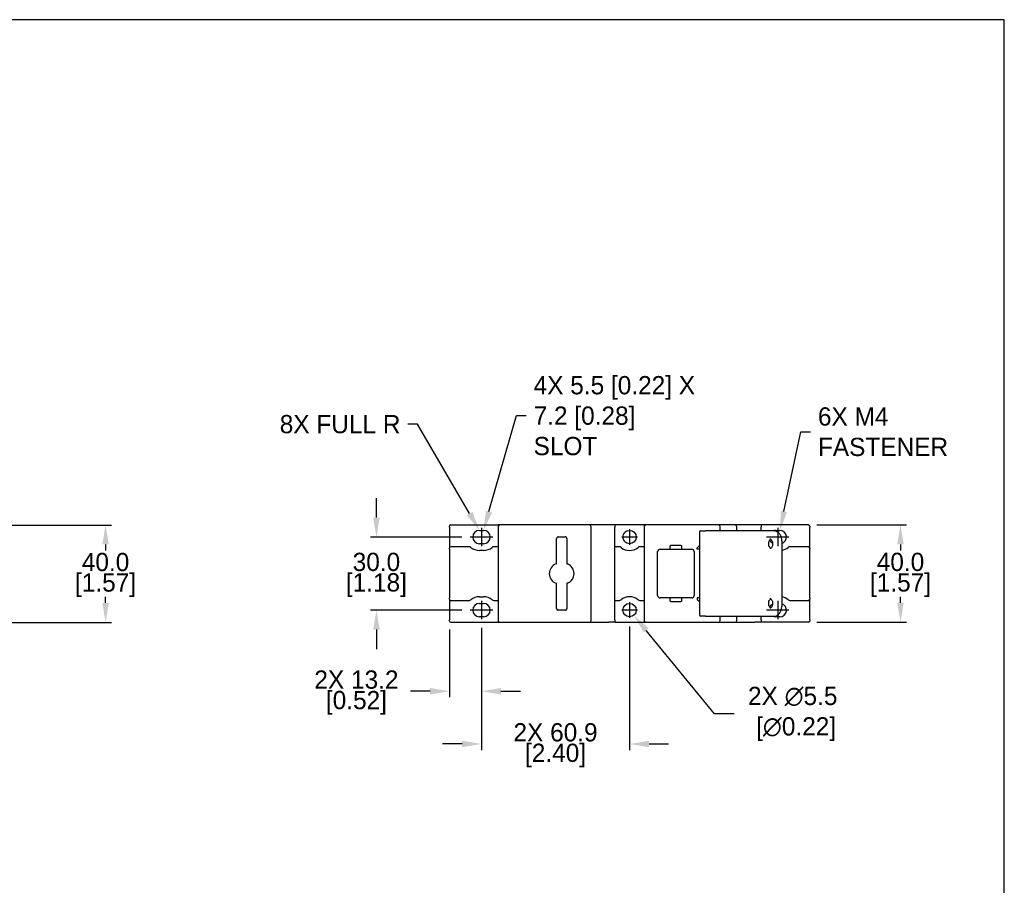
# Model space of a CAD drawing. Header units: inches. Extents: x 99 to 1311, y 112 to 1013.
# Tile 5 of 5: x 906 to 1311, y 658 to 1013. Entities that reach past the tile are written whole.
import ezdxf
from ezdxf import colors
from ezdxf.entities.mleader import LeaderData, LeaderLine
from ezdxf.math import Vec2, Vec3

# ---------------------------------------------------------------- set-up
doc = ezdxf.new("R2010")
doc.units = ezdxf.units.IN
doc.header["$LTSCALE"] = 10
doc.header["$MEASUREMENT"] = 0
doc.linetypes.add('CENTER2', pattern=[1.125, 0.75, -0.125, 0.125, -0.125])
doc.layers.add('CENTERLINE', color=40, linetype='CENTER2')
doc.layers.add('DIMENSIONS', color=140, linetype='Continuous')
doc.dimstyles.get("Standard").update_dxf_attribs({"dimtxt": 7.5, "dimasz": 8, "dimexe": 2.5, "dimexo": 3.5, "dimgap": 1, "dimtad": 0, "dimtih": 1, "dimtoh": 1, "dimdec": 1, "dimzin": 0, "dimdsep": 46, "dimtxsty": 'Standard', "dimcen": 0, "dimadec": 0, "dimazin": 0, "dimtfac": 1, "dimtdec": 1, "dimtofl": 0, "dimtmove": 0, "dimatfit": 3, "dimfxl": 0, "dimtolj": 1, "dimtzin": 0, "dimarcsym": 0})

# ---------------------------------------------------------------- blocks, each defined once
blk = doc.blocks.new('*D2')
at = {"layer": 'DEFPOINTS', "color": 0}
for p in [(1230.24, 805.85), (1230.24, 765.85), (1268.06, 765.85)]:
    blk.add_point(p, dxfattribs=at)
at = {"layer": 'DIMENSIONS', "color": 0, "lineweight": -2}
for p, q in [((1233.74, 805.85), (1270.56, 805.85)), ((1268.06, 797.85), (1268.06, 795.35)), ((1268.06, 773.85), (1268.06, 776.35)), ((1233.74, 765.85), (1270.56, 765.85))]:
    blk.add_line(p, q, dxfattribs=at)
at = {"layer": 'DIMENSIONS', "color": 0}
for points in [[(1266.72, 797.85), (1269.39, 797.85), (1268.06, 805.85)], [(1266.72, 773.85), (1269.39, 773.85), (1268.06, 765.85)]]:
    blk.add_solid(points, dxfattribs=at)
at = {"layer": 'DIMENSIONS', "color": 0, "char_height": 7.5, "attachment_point": 5}
for s, insert in [('\\A1;40.0', (1268.06, 790.6)), ('\\A1;[1.57]', (1268.06, 781.1))]:
    blk.add_mtext(s, dxfattribs=dict(at, insert=insert))
blk = doc.blocks.new('*D4')
at = {"layer": 'DEFPOINTS', "color": 0}
for p in [(1091.29, 800.85), (1052.7, 770.85), (1091.29, 770.85)]:
    blk.add_point(p, dxfattribs=at)
at = {"layer": 'DIMENSIONS', "color": 0, "lineweight": -2}
for p, q in [((1052.7, 808.85), (1052.7, 816.85)), ((1087.79, 800.85), (1050.2, 800.85)), ((1087.79, 770.85), (1050.2, 770.85)), ((1052.7, 762.85), (1052.7, 754.85))]:
    blk.add_line(p, q, dxfattribs=at)
at = {"layer": 'DIMENSIONS', "color": 0}
for points in [[(1051.37, 808.85), (1054.04, 808.85), (1052.7, 800.85)], [(1051.37, 762.85), (1054.04, 762.85), (1052.7, 770.85)]]:
    blk.add_solid(points, dxfattribs=at)
at = {"layer": 'DIMENSIONS', "color": 0, "char_height": 7.5, "attachment_point": 5}
for s, insert in [('\\A1;30.0', (1052.7, 790.6)), ('\\A1;[1.18]', (1052.7, 781.1))]:
    blk.add_mtext(s, dxfattribs=dict(at, insert=insert))
blk = doc.blocks.new('*D5')
at = {"layer": 'DEFPOINTS', "color": 0}
for p in [(1082.74, 766.35), (1095.89, 767.1), (1082.74, 737.51)]:
    blk.add_point(p, dxfattribs=at)
at = {"layer": 'DIMENSIONS', "color": 0, "lineweight": -2}
for p, q in [((1082.74, 762.85), (1082.74, 735.01)), ((1095.89, 763.6), (1095.89, 735.01)), ((1074.74, 737.51), (1066.74, 737.51)), ((1103.89, 737.51), (1111.89, 737.51))]:
    blk.add_line(p, q, dxfattribs=at)
at = {"layer": 'DIMENSIONS', "color": 0}
for points in [[(1074.74, 738.84), (1074.74, 736.17), (1082.74, 737.51)], [(1103.89, 738.84), (1103.89, 736.17), (1095.89, 737.51)]]:
    blk.add_solid(points, dxfattribs=at)
at = {"layer": 'DIMENSIONS', "color": 0, "char_height": 7.5, "attachment_point": 5}
for s, insert in [('\\A1;2X 13.2', (1044.49, 742.26)), ('\\A1;[0.52]', (1044.49, 732.76))]:
    blk.add_mtext(s, dxfattribs=dict(at, insert=insert))
blk = doc.blocks.new('*D6')
at = {"layer": 'DEFPOINTS', "color": 0}
for p in [(1095.89, 767.1), (1156.74, 767.6), (1156.74, 715.84)]:
    blk.add_point(p, dxfattribs=at)
at = {"layer": 'DIMENSIONS', "color": 0, "lineweight": -2}
for p, q in [((1095.89, 763.6), (1095.89, 713.34)), ((1156.74, 764.1), (1156.74, 713.34)), ((1087.89, 715.84), (1079.89, 715.84)), ((1164.74, 715.84), (1172.74, 715.84))]:
    blk.add_line(p, q, dxfattribs=at)
at = {"layer": 'DIMENSIONS', "color": 0}
for points in [[(1087.89, 717.17), (1087.89, 714.51), (1095.89, 715.84)], [(1164.74, 717.17), (1164.74, 714.51), (1156.74, 715.84)]]:
    blk.add_solid(points, dxfattribs=at)
at = {"layer": 'DIMENSIONS', "color": 0, "char_height": 7.5, "attachment_point": 5}
for s, insert in [('\\A1;2X 60.9', (1126.31, 720.59)), ('\\A1;[2.40]', (1126.31, 711.09))]:
    blk.add_mtext(s, dxfattribs=dict(at, insert=insert))
blk = doc.blocks.new('*D7')
at = {"layer": 'DEFPOINTS', "color": 0}
for p in [(1155, 772.98), (1158.48, 768.72)]:
    blk.add_point(p, dxfattribs=at)
at = {"layer": 'DIMENSIONS', "color": 0, "lineweight": -2}
for p, q in [((1191.66, 728.21), (1163.55, 762.53)), ((1199.66, 728.21), (1191.66, 728.21))]:
    blk.add_line(p, q, dxfattribs=at)
at = {"layer": 'DIMENSIONS', "color": 0}
blk.add_solid([(1164.58, 763.38), (1162.52, 761.69), (1158.48, 768.72)], dxfattribs=at)
at = {"layer": 'DIMENSIONS', "color": 0, "insert": (1223.78, 728.21), "char_height": 7.5, "attachment_point": 5}
blk.add_mtext('\\A1;2X ∅5.5\\P [∅0.22]', dxfattribs=at)
blk = doc.blocks.new('*D12')
at = {"layer": 'DEFPOINTS', "color": 0}
for p in [(899.11, 805.8), (899.11, 765.8), (941.39, 765.8)]:
    blk.add_point(p, dxfattribs=at)
at = {"layer": 'DIMENSIONS', "color": 0, "lineweight": -2}
for p, q in [((902.61, 805.8), (943.89, 805.8)), ((941.39, 797.8), (941.39, 795.3)), ((941.39, 773.8), (941.39, 776.3)), ((902.61, 765.8), (943.89, 765.8))]:
    blk.add_line(p, q, dxfattribs=at)
at = {"layer": 'DIMENSIONS', "color": 0}
for points in [[(940.05, 797.8), (942.72, 797.8), (941.39, 805.8)], [(940.05, 773.8), (942.72, 773.8), (941.39, 765.8)]]:
    blk.add_solid(points, dxfattribs=at)
at = {"layer": 'DIMENSIONS', "color": 0, "char_height": 7.5, "attachment_point": 5}
for s, insert in [('\\A1;40.0', (941.39, 790.55)), ('\\A1;[1.57]', (941.39, 781.05))]:
    blk.add_mtext(s, dxfattribs=dict(at, insert=insert))

msp = doc.modelspace()

# ---------------------------------------------------------------- linework, layer by layer
for p, q in [((1082.74, 804.85), (1082.74, 805.35)), ((1083.24, 805.85), (1102.74, 805.85)), ((1102.74, 805.85), (1102.74, 805.12)), ((1107.17, 805.85), (1103.49, 805.85)), ((1136.51, 805.85), (1107.17, 805.85)), ((1140.19, 805.85), (1136.51, 805.85)), ((1150.74, 805.85), (1148.14, 805.85)), ((1150.74, 805.85), (1150.74, 804.85)), ((1162.74, 805.85), (1150.74, 805.85)), ((1162.74, 805.85), (1162.74, 805.1)), ((1166.89, 805.85), (1163.49, 805.85)), ((1193.24, 805.85), (1166.89, 805.85)), ((1194.74, 805.85), (1193.24, 805.85)), ((1199.99, 805.85), (1194.74, 805.85)), ((1210.74, 805.85), (1208.14, 805.85)), ((1210.74, 805.85), (1210.74, 804.85)), ((1230.24, 805.85), (1210.74, 805.85)), ((1230.74, 805.35), (1230.74, 804.85)), ((1082.74, 804.85), (1082.74, 796.35)), ((1095.04, 803.6), (1096.74, 803.6)), ((1102.74, 805.1), (1102.74, 766.6)), ((1140.94, 766.6), (1140.94, 805.1)), ((1150.74, 766.85), (1150.74, 804.85)), ((1162.74, 805.1), (1162.74, 766.6)), ((1185.49, 802.85), (1185.49, 768.85)), ((1185.99, 803.35), (1187.99, 803.35)), ((1197.95, 803.35), (1187.99, 803.35)), ((1193.99, 803.35), (1193.99, 805.1)), ((1214.16, 803.35), (1197.95, 803.35)), ((1200.74, 803.35), (1200.74, 805.1)), ((1210.74, 803.35), (1210.74, 804.85)), ((1216.09, 803.35), (1214.16, 803.35)), ((1216.74, 803.6), (1218.44, 803.6)), ((1230.74, 796.35), (1230.74, 804.85)), ((1096.74, 798.1), (1095.04, 798.1)), ((1126.69, 790.63), (1126.69, 800.2)), ((1127.44, 800.95), (1130.24, 800.95)), ((1130.99, 800.2), (1130.99, 790.63)), ((1177.82, 797.35), (1173.72, 797.35)), ((1184.49, 796.45), (1185.49, 797.45)), ((1219.27, 799.35), (1219.27, 772.35)), ((1082.74, 795.85), (1082.74, 796.35)), ((1082.74, 795.85), (1082.74, 775.85)), ((1090.89, 796.85), (1083.24, 796.85)), ((1096.74, 795.35), (1095.04, 795.35)), ((1102.74, 796.85), (1100.89, 796.85)), ((1152.59, 796.85), (1150.74, 796.85)), ((1162.74, 796.85), (1160.89, 796.85)), ((1168.27, 776.85), (1168.27, 794.85)), ((1169.27, 795.85), (1172.82, 795.85)), ((1173.27, 796.9), (1173.27, 796.3)), ((1173.72, 795.85), (1177.82, 795.85)), ((1178.27, 796.3), (1178.27, 796.9)), ((1178.72, 795.85), (1182.27, 795.85)), ((1183.27, 794.85), (1183.27, 776.85)), ((1184.49, 795.85), (1184.49, 796.45)), ((1185.49, 795.85), (1184.49, 795.85)), ((1230.24, 796.85), (1222.59, 796.85)), ((1230.74, 796.35), (1230.74, 795.85)), ((1230.74, 775.85), (1230.74, 795.85)), ((1126.69, 771.5), (1126.69, 781.07)), ((1130.99, 781.07), (1130.99, 771.5)), ((1082.74, 775.35), (1082.74, 775.85)), ((1082.74, 775.35), (1082.74, 766.85)), ((1083.24, 774.85), (1090.89, 774.85)), ((1095.04, 776.35), (1096.74, 776.35)), ((1095.04, 773.6), (1096.74, 773.6)), ((1100.89, 774.85), (1102.74, 774.85)), ((1150.74, 774.85), (1152.59, 774.85)), ((1160.89, 774.85), (1162.74, 774.85)), ((1172.82, 775.85), (1169.27, 775.85)), ((1173.27, 775.4), (1173.27, 774.8)), ((1177.82, 775.85), (1173.72, 775.85)), ((1173.72, 774.35), (1177.82, 774.35)), ((1178.27, 774.8), (1178.27, 775.4)), ((1182.27, 775.85), (1178.72, 775.85)), ((1184.49, 775.85), (1184.49, 775.25)), ((1185.49, 775.85), (1184.49, 775.85)), ((1184.49, 775.25), (1185.49, 774.25)), ((1222.59, 774.85), (1230.24, 774.85)), ((1230.74, 775.85), (1230.74, 775.35)), ((1230.74, 766.85), (1230.74, 775.35)), ((1130.24, 770.75), (1127.44, 770.75)), ((1082.74, 766.35), (1082.74, 766.85)), ((1083.24, 765.85), (1102.74, 765.85)), ((1096.74, 768.1), (1095.04, 768.1)), ((1102.74, 766.57), (1102.74, 765.85)), ((1103.49, 765.85), (1107.17, 765.85)), ((1107.17, 765.85), (1136.51, 765.85)), ((1136.51, 765.85), (1140.19, 765.85)), ((1150.74, 765.85), (1148.14, 765.85)), ((1150.74, 766.85), (1150.74, 765.85)), ((1150.74, 765.85), (1162.74, 765.85)), ((1162.74, 766.6), (1162.74, 765.85)), ((1163.49, 765.85), (1166.89, 765.85)), ((1166.89, 765.85), (1193.24, 765.85)), ((1187.99, 768.35), (1185.99, 768.35)), ((1187.99, 768.35), (1197.95, 768.35)), ((1193.24, 765.85), (1194.74, 765.85)), ((1193.99, 766.6), (1193.99, 768.35)), ((1194.74, 765.85), (1199.99, 765.85)), ((1197.95, 768.35), (1214.16, 768.35)), ((1200.74, 766.6), (1200.74, 768.35)), ((1210.74, 765.85), (1208.14, 765.85)), ((1210.74, 766.85), (1210.74, 768.35)), ((1210.74, 766.85), (1210.74, 765.85)), ((1230.24, 765.85), (1210.74, 765.85)), ((1214.16, 768.35), (1216.09, 768.35)), ((1218.44, 768.1), (1216.74, 768.1)), ((1230.74, 766.85), (1230.74, 766.35))]:
    msp.add_line(p, q)
for centre in [(1156.74, 800.85), (1156.74, 770.85)]:
    msp.add_circle(centre, 2.75)
for centre, radius, start, end in [((1083.24, 805.35), 0.5, 90, 180), ((1103.49, 805.1), 0.75, 90, 180), ((1140.19, 805.1), 0.75, 0, 90), ((1163.49, 805.1), 0.75, 90, 180), ((1193.24, 805.1), 0.75, 0, 90), ((1199.99, 805.1), 0.75, 0, 90), ((1230.24, 805.35), 0.5, 0, 90), ((1095.04, 800.85), 2.75, 90, 270), ((1096.74, 800.85), 2.75, 270, 90), ((1185.99, 802.85), 0.5, 90, 180), ((1216.74, 800.85), 2.75, 90, 114.62), ((1218.44, 800.85), 2.75, 287.5364, 90), ((1127.44, 800.2), 0.75, 165, 180), ((1127.44, 800.2), 0.75, 105, 165), ((1127.44, 800.2), 0.75, 90, 105), ((1130.24, 800.2), 0.75, 75, 90), ((1130.24, 800.2), 0.75, 15, 75), ((1130.24, 800.2), 0.75, 0, 15), ((1173.72, 796.9), 0.45, 90, 180), ((1177.82, 796.9), 0.45, 0, 90), ((1216.74, 800.85), 2.75, 205.9598, 243.4214), ((1083.24, 796.35), 0.5, 90, 180), ((1090.89, 795.85), 1, 50.2849, 90), ((1095.04, 800.85), 5.5, 230.2849, 270), ((1096.74, 800.85), 5.5, 270, 309.7151), ((1100.89, 795.85), 1, 90, 129.7151), ((1152.59, 795.85), 1, 50.2849, 90), ((1156.74, 800.85), 5.5, 230.2849, 309.7151), ((1160.89, 795.85), 1, 90, 129.7151), ((1169.27, 794.85), 1, 90, 180), ((1173.72, 796.3), 0.45, 180, 270), ((1177.82, 796.3), 0.45, 270, 0), ((1182.27, 794.85), 1, 0, 90), ((1218.44, 800.85), 5.5, 278.6649, 309.7151), ((1222.59, 795.85), 1, 90, 129.7151), ((1230.24, 796.35), 0.5, 0, 90), ((1127.99, 785.85), 4.25, 110.3657, 249.6343), ((1129.69, 785.85), 4.25, 290.3657, 69.6343), ((1083.24, 775.35), 0.5, 180, 270), ((1090.89, 775.85), 1, 270, 309.7151), ((1095.04, 770.85), 5.5, 90, 129.7151), ((1095.04, 770.85), 2.75, 90, 270), ((1096.74, 770.85), 5.5, 50.2849, 90), ((1096.74, 770.85), 2.75, 270, 90), ((1100.89, 775.85), 1, 230.2849, 270), ((1152.59, 775.85), 1, 270, 309.7151), ((1156.74, 770.85), 5.5, 50.2849, 129.7151), ((1160.89, 775.85), 1, 230.2849, 270), ((1169.27, 776.85), 1, 180, 270), ((1173.72, 775.4), 0.45, 90, 180), ((1173.72, 774.8), 0.45, 180, 270), ((1177.82, 775.4), 0.45, 0, 90), ((1177.82, 774.8), 0.45, 270, 0), ((1182.27, 776.85), 1, 270, 0), ((1216.74, 770.85), 2.75, 116.5786, 154.0402), ((1218.44, 770.85), 2.75, 270, 72.4636), ((1218.44, 770.85), 5.5, 50.2849, 81.3351), ((1222.59, 775.85), 1, 230.2849, 270), ((1230.24, 775.35), 0.5, 270, 0), ((1127.44, 771.5), 0.75, 180, 195), ((1127.44, 771.5), 0.75, 195, 255), ((1127.44, 771.5), 0.75, 255, 270), ((1130.24, 771.5), 0.75, 270, 285), ((1130.24, 771.5), 0.75, 285, 345), ((1130.24, 771.5), 0.75, 345, 0), ((1185.99, 768.85), 0.5, 180, 270), ((1083.24, 766.35), 0.5, 180, 270), ((1103.49, 766.6), 0.75, 180, 270), ((1140.19, 766.6), 0.75, 270, 0), ((1163.49, 766.6), 0.75, 180, 270), ((1193.24, 766.6), 0.75, 270, 0), ((1199.99, 766.6), 0.75, 270, 0), ((1216.74, 770.85), 2.75, 245.38, 270), ((1230.24, 766.35), 0.5, 270, 0)]:
    msp.add_arc(centre, radius, start, end)
for points in [[(1103.49, 805.85), (1103.24, 805.85), (1102.99, 805.85), (1102.74, 805.85)], [(1163.49, 805.85), (1163.24, 805.85), (1162.99, 805.85), (1162.74, 805.85)], [(1126.69, 789.83), (1126.69, 789.87), (1126.69, 789.89), (1126.69, 789.9)], [(1130.99, 790.63), (1130.99, 790.39), (1130.99, 790.14), (1130.99, 789.9)], [(1130.99, 781.87), (1130.99, 781.83), (1130.99, 781.81), (1130.99, 781.8)], [(1130.99, 781.8), (1130.99, 781.55), (1130.99, 781.31), (1130.99, 781.07)], [(1102.74, 765.85), (1102.99, 765.85), (1103.24, 765.85), (1103.49, 765.85)], [(1162.74, 765.85), (1162.99, 765.85), (1163.24, 765.85), (1163.49, 765.85)]]:
    msp.add_open_spline(points, degree=3)
for points, knots in [([(1148.14, 805.85), (1147.24, 805.85), (1146.34, 805.85), (1144.43, 805.85), (1143.41, 805.85), (1141.88, 805.85), (1141.38, 805.85), (1140.64, 805.85), (1140.41, 805.85), (1140.19, 805.85)], [-4.24, -4.24, -4.24, -4.24, -3.9704375, -3.9704375, -3.6654062, -3.6654062, -3.5128906, -3.5128906, -3.4449568, -3.4449568, -3.4449568, -3.4449568]), ([(1208.14, 805.85), (1207.24, 805.85), (1206.34, 805.85), (1204.43, 805.85), (1203.41, 805.85), (1201.88, 805.85), (1201.38, 805.85), (1200.57, 805.85), (1200.28, 805.85), (1199.99, 805.85)], [-4.24, -4.24, -4.24, -4.24, -3.9704375, -3.9704375, -3.6654062, -3.6654062, -3.5128906, -3.5128906, -3.425, -3.425, -3.425, -3.425]), ([(1219.27, 799.35), (1219.27, 799.76), (1219.22, 800.16), (1219.02, 800.94), (1218.88, 801.31), (1218.5, 801.99), (1218.27, 802.29), (1217.74, 802.8), (1217.44, 803), (1216.79, 803.27), (1216.46, 803.34), (1216.11, 803.35), (1216.1, 803.35), (1216.09, 803.35)], [1.570796, 1.570796, 1.570796, 1.570796, 1.884956, 1.884956, 2.199115, 2.199115, 2.513274, 2.513274, 2.827433, 2.827433, 3.132085, 3.132085, 3.141593, 3.141593, 3.141593, 3.141593]), ([(1214.66, 800.01), (1214.56, 799.95), (1214.43, 799.85), (1214.22, 799.6), (1214.13, 799.46), (1213.98, 799.14), (1213.92, 798.96), (1213.83, 798.58), (1213.81, 798.38), (1213.8, 797.97), (1213.81, 797.76), (1213.87, 797.46), (1213.89, 797.37), (1213.92, 797.27)], [3.543886, 3.543886, 3.543886, 3.543886, 3.890195, 3.890195, 4.161021, 4.161021, 4.421199, 4.421199, 4.681341, 4.681341, 4.942381, 4.942381, 5.077596, 5.077596, 5.077596, 5.077596]), ([(1214.82, 796.3), (1214.79, 796.32), (1214.77, 796.33), (1214.59, 796.43), (1214.46, 796.53), (1214.22, 796.74), (1214.13, 796.86), (1213.99, 797.08), (1213.95, 797.18), (1213.92, 797.27)], [0.5650006, 0.5650006, 0.5650006, 0.5650006, 0.5823518, 0.5823518, 0.6681445, 0.6681445, 0.7539373, 0.7539373, 0.8301033, 0.8301033, 0.8301033, 0.8301033]), ([(1214.34, 800.1), (1214.42, 800.1), (1214.49, 800.09), (1214.64, 800.02), (1214.71, 799.99), (1214.88, 799.86), (1214.99, 799.75), (1215.18, 799.48), (1215.26, 799.33), (1215.39, 798.99), (1215.45, 798.8), (1215.51, 798.41), (1215.53, 798.2), (1215.51, 797.79), (1215.49, 797.59), (1215.4, 797.21), (1215.33, 797.04), (1215.18, 796.73), (1215.1, 796.59), (1214.91, 796.37), (1214.82, 796.29), (1214.63, 796.16), (1214.54, 796.13), (1214.41, 796.1), (1214.38, 796.1), (1214.34, 796.1)], [3.141593, 3.141593, 3.141593, 3.141593, 3.455752, 3.455752, 3.660441, 3.660441, 3.969439, 3.969439, 4.234931, 4.234931, 4.494666, 4.494666, 4.755153, 4.755153, 5.016181, 5.016181, 5.276265, 5.276265, 5.536579, 5.536579, 5.807575, 5.807575, 6.130171, 6.130171, 6.283185, 6.283185, 6.283185, 6.283185]), ([(1172.82, 795.85), (1172.87, 795.85), (1172.93, 795.85), (1173.04, 795.85), (1173.09, 795.85), (1173.21, 795.85), (1173.26, 795.85), (1173.36, 795.85), (1173.41, 795.85), (1173.5, 795.85), (1173.54, 795.85), (1173.61, 795.85), (1173.64, 795.85), (1173.68, 795.85), (1173.69, 795.85), (1173.71, 795.85), (1173.71, 795.85), (1173.72, 795.85)], [-1, -1, -1, -1, -0.875, -0.875, -0.75, -0.75, -0.625, -0.625, -0.5, -0.5, -0.375, -0.375, -0.25, -0.25, -0.125, -0.125, 0, 0, 0, 0]), ([(1177.82, 795.85), (1177.82, 795.85), (1177.82, 795.85), (1177.84, 795.85), (1177.85, 795.85), (1177.9, 795.85), (1177.92, 795.85), (1177.99, 795.85), (1178.03, 795.85), (1178.12, 795.85), (1178.17, 795.85), (1178.27, 795.85), (1178.33, 795.85), (1178.44, 795.85), (1178.49, 795.85), (1178.61, 795.85), (1178.66, 795.85), (1178.72, 795.85)], [-1, -1, -1, -1, -0.875, -0.875, -0.75, -0.75, -0.625, -0.625, -0.5, -0.5, -0.375, -0.375, -0.25, -0.25, -0.125, -0.125, 0, 0, 0, 0]), ([(1126.51, 789.83), (1126.52, 789.84), (1126.53, 789.84), (1126.59, 789.86), (1126.63, 789.88), (1126.68, 789.89), (1126.69, 789.9), (1126.69, 789.9)], [0.03992594, 0.03992594, 0.03992594, 0.03992594, 0.04653037, 0.04653037, 0.07848652, 0.07848652, 0.11073233, 0.11073233, 0.11073233, 0.11073233]), ([(1126.69, 789.9), (1126.69, 789.98), (1126.69, 790.07), (1126.69, 790.31), (1126.69, 790.47), (1126.69, 790.63)], [0.581763, 0.581763, 0.581763, 0.581763, 0.6291633, 0.6291633, 0.7190437, 0.7190437, 0.7190437, 0.7190437]), ([(1130.99, 789.9), (1130.99, 789.89), (1130.99, 789.88), (1130.99, 789.85), (1130.99, 789.84), (1130.99, 789.83)], [0, 0, 0, 0, 0.03160236, 0.03160236, 0.03953167, 0.03953167, 0.03953167, 0.03953167]), ([(1130.99, 789.9), (1130.99, 789.9), (1131.02, 789.88), (1131.11, 789.85), (1131.14, 789.84), (1131.17, 789.83)], [0, 0, 0, 0, 0.07343178, 0.07343178, 0.09992172, 0.09992172, 0.09992172, 0.09992172]), ([(1126.69, 781.8), (1126.69, 781.8), (1126.65, 781.81), (1126.57, 781.84), (1126.54, 781.85), (1126.51, 781.86)], [0, 0, 0, 0, 0.07343619, 0.07343619, 0.09992178, 0.09992178, 0.09992178, 0.09992178]), ([(1126.69, 781.8), (1126.69, 781.81), (1126.69, 781.82), (1126.69, 781.85), (1126.69, 781.86), (1126.69, 781.87)], [0, 0, 0, 0, 0.03160236, 0.03160236, 0.03953167, 0.03953167, 0.03953167, 0.03953167]), ([(1126.69, 781.07), (1126.69, 781.22), (1126.69, 781.38), (1126.69, 781.63), (1126.69, 781.72), (1126.69, 781.8)], [-0.7188498, -0.7188498, -0.7188498, -0.7188498, -0.6289935, -0.6289935, -0.5815713, -0.5815713, -0.5815713, -0.5815713]), ([(1131.17, 781.86), (1131.16, 781.86), (1131.15, 781.86), (1131.09, 781.84), (1131.05, 781.82), (1131, 781.81), (1130.99, 781.8), (1130.99, 781.8)], [0.03992593, 0.03992593, 0.03992593, 0.03992593, 0.04653054, 0.04653054, 0.07848729, 0.07848729, 0.11073232, 0.11073232, 0.11073232, 0.11073232]), ([(1173.72, 775.85), (1173.71, 775.85), (1173.71, 775.85), (1173.69, 775.85), (1173.68, 775.85), (1173.64, 775.85), (1173.61, 775.85), (1173.54, 775.85), (1173.5, 775.85), (1173.41, 775.85), (1173.36, 775.85), (1173.26, 775.85), (1173.21, 775.85), (1173.09, 775.85), (1173.04, 775.85), (1172.93, 775.85), (1172.87, 775.85), (1172.82, 775.85)], [-1, -1, -1, -1, -0.875, -0.875, -0.75, -0.75, -0.625, -0.625, -0.5, -0.5, -0.375, -0.375, -0.25, -0.25, -0.125, -0.125, 0, 0, 0, 0]), ([(1178.72, 775.85), (1178.66, 775.85), (1178.61, 775.85), (1178.49, 775.85), (1178.44, 775.85), (1178.33, 775.85), (1178.27, 775.85), (1178.17, 775.85), (1178.12, 775.85), (1178.03, 775.85), (1177.99, 775.85), (1177.92, 775.85), (1177.9, 775.85), (1177.85, 775.85), (1177.84, 775.85), (1177.82, 775.85), (1177.82, 775.85), (1177.82, 775.85)], [-1, -1, -1, -1, -0.875, -0.875, -0.75, -0.75, -0.625, -0.625, -0.5, -0.5, -0.375, -0.375, -0.25, -0.25, -0.125, -0.125, 0, 0, 0, 0]), ([(1213.92, 774.43), (1213.87, 774.25), (1213.83, 774.05), (1213.8, 773.64), (1213.8, 773.44), (1213.85, 773.04), (1213.89, 772.84), (1214.01, 772.49), (1214.09, 772.33), (1214.25, 772.06), (1214.35, 771.95), (1214.51, 771.78), (1214.59, 771.73), (1214.66, 771.69)], [4.347182, 4.347182, 4.347182, 4.347182, 4.607017, 4.607017, 4.867925, 4.867925, 5.128672, 5.128672, 5.388382, 5.388382, 5.651069, 5.651069, 5.880892, 5.880892, 5.880892, 5.880892]), ([(1213.92, 774.43), (1213.95, 774.53), (1214, 774.65), (1214.16, 774.88), (1214.26, 774.99), (1214.5, 775.2), (1214.64, 775.3), (1214.8, 775.38), (1214.81, 775.39), (1214.82, 775.4)], [0, 0, 0, 0, 0.0857929, 0.0857929, 0.1715857, 0.1715857, 0.2573786, 0.2573786, 0.2651048, 0.2651048, 0.2651048, 0.2651048]), ([(1214.34, 775.6), (1214.42, 775.6), (1214.49, 775.59), (1214.64, 775.52), (1214.71, 775.49), (1214.88, 775.36), (1214.99, 775.25), (1215.18, 774.98), (1215.26, 774.83), (1215.39, 774.49), (1215.45, 774.3), (1215.51, 773.91), (1215.53, 773.7), (1215.51, 773.29), (1215.49, 773.09), (1215.4, 772.71), (1215.33, 772.54), (1215.18, 772.23), (1215.1, 772.09), (1214.91, 771.87), (1214.82, 771.79), (1214.63, 771.66), (1214.54, 771.63), (1214.41, 771.6), (1214.38, 771.6), (1214.34, 771.6)], [3.141593, 3.141593, 3.141593, 3.141593, 3.455752, 3.455752, 3.660441, 3.660441, 3.969439, 3.969439, 4.234931, 4.234931, 4.494666, 4.494666, 4.755153, 4.755153, 5.016181, 5.016181, 5.276265, 5.276265, 5.536579, 5.536579, 5.807575, 5.807575, 6.130171, 6.130171, 6.283185, 6.283185, 6.283185, 6.283185]), ([(1216.09, 768.35), (1216.41, 768.35), (1216.74, 768.41), (1217.37, 768.66), (1217.67, 768.85), (1218.21, 769.33), (1218.44, 769.63), (1218.84, 770.29), (1218.99, 770.65), (1219.2, 771.43), (1219.26, 771.83), (1219.27, 772.27), (1219.27, 772.31), (1219.27, 772.35)], [0, 0, 0, 0, 0.295728, 0.295728, 0.599482, 0.599482, 0.913642, 0.913642, 1.227801, 1.227801, 1.54196, 1.54196, 1.570796, 1.570796, 1.570796, 1.570796]), ([(1140.19, 765.85), (1140.41, 765.85), (1140.64, 765.85), (1141.38, 765.85), (1141.88, 765.85), (1143.41, 765.85), (1144.43, 765.85), (1146.34, 765.85), (1147.24, 765.85), (1148.14, 765.85)], [-0.9550432, -0.9550432, -0.9550432, -0.9550432, -0.8871094, -0.8871094, -0.7345938, -0.7345938, -0.4295625, -0.4295625, -0.16, -0.16, -0.16, -0.16]), ([(1199.99, 765.85), (1200.28, 765.85), (1200.57, 765.85), (1201.38, 765.85), (1201.88, 765.85), (1203.41, 765.85), (1204.43, 765.85), (1206.34, 765.85), (1207.24, 765.85), (1208.14, 765.85)], [-0.975, -0.975, -0.975, -0.975, -0.8871094, -0.8871094, -0.7345938, -0.7345938, -0.4295625, -0.4295625, -0.16, -0.16, -0.16, -0.16])]:
    msp.add_open_spline(points, degree=3, knots=knots)
at = {"layer": 'CENTERLINE', "linetype": 'Continuous'}
for p, q in [((1095.89, 804.6), (1095.89, 797.1)), ((1156.74, 804.1), (1156.74, 797.6)), ((1217.59, 804.6), (1217.59, 797.1)), ((1096.04, 800.85), (1091.29, 800.85)), ((1100.49, 800.85), (1095.74, 800.85)), ((1159.99, 800.85), (1153.49, 800.85)), ((1217.74, 800.85), (1212.99, 800.85)), ((1222.19, 800.85), (1217.44, 800.85)), ((1095.89, 774.6), (1095.89, 767.1)), ((1156.74, 774.1), (1156.74, 767.6)), ((1217.59, 774.6), (1217.59, 767.1)), ((1096.04, 770.85), (1091.29, 770.85)), ((1100.49, 770.85), (1095.74, 770.85)), ((1159.99, 770.85), (1153.49, 770.85)), ((1217.74, 770.85), (1212.99, 770.85)), ((1222.19, 770.85), (1217.44, 770.85))]:
    msp.add_line(p, q, dxfattribs=at)
at = {"layer": 'DEFPOINTS'}
msp.add_lwpolyline([(294.72, 302.19), (1310.72, 302.19), (1310.72, 1013.39), (294.72, 1013.39)], close=True, dxfattribs=at)

# ---------------------------------------------------------------- dimensions: what is measured, and where the dimension line sits
at = {"layer": 'DIMENSIONS'}
for base, p1, p2, picture, middle in [((1052.7, 770.85), (1091.29, 800.85), (1091.29, 770.85), '*D4', (1052.7, 785.85)), ((941.39, 765.8), (899.11, 805.8), (899.11, 765.8), '*D12', (941.39, 785.8)), ((1268.06, 765.85), (1230.24, 805.85), (1230.24, 765.85), '*D2', (1268.06, 785.85))]:
    dim = msp.add_linear_dim(base=base, p1=p1, p2=p2, angle=90, dimstyle='Standard', override={"dimpost": '\\X'}, dxfattribs=at)
    dim.commit()
    dim.dimension.update_dxf_attribs({"geometry": picture, "text_midpoint": middle})
dim = msp.add_diameter_dim_2p(p1=(1155, 772.98), p2=(1158.48, 768.72), text='2X <>', dimstyle='Standard', override={"dimpost": '\\X'}, dxfattribs=at)
dim.commit()
dim.dimension.update_dxf_attribs({"geometry": '*D7', "text_midpoint": (1223.78, 728.21), "dimtype": 163})
for base, p2, picture, middle in [((1082.738783, 737.506), (1082.738783, 766.34924198), '*D5', (1044.488783, 737.506)), ((1156.738783, 715.83927308), (1156.738783, 767.59924198), '*D6', (1126.313783, 715.83927308))]:
    dim = msp.add_linear_dim(base=base, p1=(1095.888783, 767.09924198), p2=p2, text='2X <>', dimstyle='Standard', override={"dimpost": '\\X'}, dxfattribs=at)
    dim.commit()
    dim.dimension.update_dxf_attribs({"geometry": picture, "text_midpoint": middle})

# ---------------------------------------------------------------- leaders
ml = msp.add_multileader_mtext('Standard', dxfattribs=at)
ml.set_content('4X 5.5 [0.22] X\\P7.2 [0.28]\\PSLOT', color=256)
ml.set_leader_properties()
ml.build(insert=Vec2(0, 0))
ml.multileader.update_dxf_attribs({"text_left_attachment_type": 2, "dogleg_length": 4, "arrow_head_size": 8})
ctx = ml.context
ctx.base_point, ctx.char_height, ctx.arrow_head_size, ctx.landing_gap_size, ctx.plane_origin = Vec3(1114.3, 850.74), 7.5, 8, 3, Vec3(1010.76, 709.92)
ctx.left_attachment = 2
notes = []
notes.append((ctx, [(0, (1, 1, 0), (1110.3, 850.74), (1, 0), 4, [(0, [(1096.74, 803.6)], 0, [])])]))
ctx.mtext.insert, ctx.mtext.flow_direction = Vec3(1117.3, 866.99), 5
ml = msp.add_multileader_mtext('Standard', dxfattribs=at)
ml.set_content('6X M4 \\PFASTENER', color=256)
ml.set_leader_properties()
ml.build(insert=Vec2(0, 0))
ml.multileader.update_dxf_attribs({"text_left_attachment_type": 2, "dogleg_length": 4, "arrow_head_size": 8})
ctx = ml.context
ctx.base_point, ctx.char_height, ctx.arrow_head_size, ctx.landing_gap_size, ctx.plane_origin = Vec3(1231.13, 844.14), 7.5, 8, 3, Vec3(1127.78, 647.16)
ctx.left_attachment = 2
notes.append((ctx, [(0, (1, 1, 0), (1227.13, 844.14), (1, 0), 4, [(0, [(1218.52, 803.59)], 0, [])])]))
ctx.mtext.insert, ctx.mtext.flow_direction = Vec3(1234.13, 854.14), 5
ml = msp.add_multileader_mtext('Standard', dxfattribs=at)
ml.set_content('8X FULL R', color=256)
ml.set_leader_properties()
ml.build(insert=Vec2(0, 0))
ml.multileader.update_dxf_attribs({"text_left_attachment_type": 2, "dogleg_length": 4, "arrow_head_size": 8})
ctx = ml.context
ctx.base_point, ctx.char_height, ctx.arrow_head_size, ctx.landing_gap_size, ctx.plane_origin = Vec3(994.58, 847.25), 7.5, 8, 3, Vec3(1036.77, 834.49)
ctx.left_attachment, ctx.text_align_type = 2, 2
notes.append((ctx, [(1, (1, 1, 0), (1069.58, 847.25), (-1, 0), 4, [(0, [(1095.04, 803.6)], 0, [])])]))
ctx.mtext.insert, ctx.mtext.alignment, ctx.mtext.flow_direction = Vec3(1062.58, 851), 3, 5
for ctx, leaders in notes:
    for number, flags, end, landing, length, lines in leaders:
        leader = LeaderData()
        leader.index, (leader.has_last_leader_line, leader.has_dogleg_vector, leader.attachment_direction) = number, flags
        leader.last_leader_point, leader.dogleg_vector, leader.dogleg_length = Vec3(end), Vec3(landing), length
        for number, points, colour, breaks in lines:
            line = LeaderLine()
            line.index, line.vertices, line.color, line.breaks = number, Vec3.list(points), colors.encode_raw_color(colour), breaks
            leader.lines.append(line)
        ctx.leaders.append(leader)

doc.saveas('drawing.dxf')
